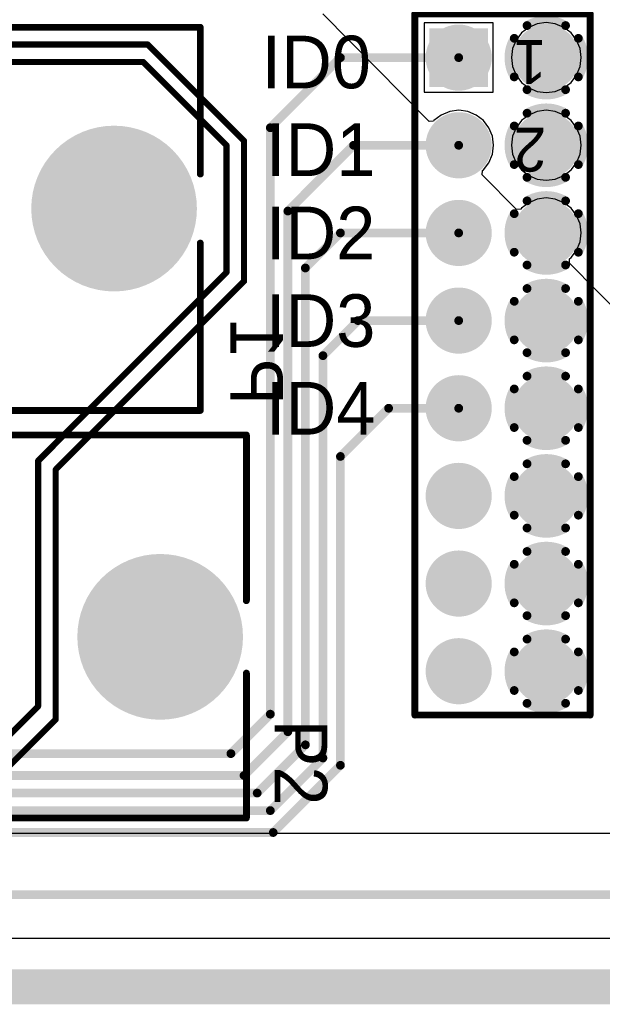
# Model space of a CAD drawing. Extents: x 0.11 to 7.09, y 0.94 to 2.63.
# Tile 13 of 15: x 5.34 to 6, y 0.94 to 2.06. Entities that reach past the tile are written whole.
import ezdxf

# ---------------------------------------------------------------- set-up
doc = ezdxf.new("R2010")
doc.units = 0
doc.layers.get('0').update_dxf_attribs({"linetype": 'CONTINUOUS'})
for name, color, linetype in [('BOTTOMLAYER', 5, 'CONTINUOUS'), ('BOTTOMOVERLAY', 54, 'CONTINUOUS'), ('BOTTOMSOLDER', 6, 'CONTINUOUS'), ('INTERNALPLANE1', 76, 'CONTINUOUS'), ('INTERNALPLANE2', 16, 'CONTINUOUS'), ('INTERNALPLANE3', 216, 'CONTINUOUS'), ('INTERNALPLANE4', 136, 'CONTINUOUS'), ('MULTILAYER', 9, 'CONTINUOUS'), ('PADHOLE', 156, 'CONTINUOUS'), ('TOPLAYER', 1, 'CONTINUOUS'), ('TOPOVERLAY', 2, 'CONTINUOUS'), ('TOPSOLDER', 216, 'CONTINUOUS')]:
    doc.layers.add(name, color=color, linetype=linetype)

# ---------------------------------------------------------------- blocks, each defined once
blk = doc.blocks.new('HDR2X8_15')
at = {"layer": 'BOTTOMLAYER', "const_width": 0.0295}
for points in [[(-0.0148, 0.1, 1), (0.0148, 0.1, 1)], [(0.0852, 0.1, 1), (0.1148, 0.1, 1)], [(0.1852, 0.1, 1), (0.2148, 0.1, 1)], [(0.2852, 0.1, 1), (0.3148, 0.1, 1)], [(0.3852, 0.1, 1), (0.4148, 0.1, 1)], [(0.4852, 0.1, 1), (0.5148, 0.1, 1)], [(0.5852, 0.1, 1), (0.6148, 0.1, 1)], [(0.6852, 0.1, 1), (0.7148, 0.1, 1)], [(0.0852, 0, 1), (0.1148, 0, 1)], [(0.1852, 0, 1), (0.2148, 0, 1)], [(0.2852, 0, 1), (0.3148, 0, 1)], [(0.3852, 0, 1), (0.4148, 0, 1)], [(0.4852, 0, 1), (0.5148, 0, 1)], [(0.5852, 0, 1), (0.6148, 0, 1)], [(0.6852, 0, 1), (0.7148, 0, 1)]]:
    blk.add_lwpolyline(points, format="xyb", close=True, dxfattribs=at)
at = {"layer": 'BOTTOMLAYER'}
blk.add_solid([(-0.0295, -0.0295), (0.0295, -0.0295), (-0.0295, 0.0295), (0.0295, 0.0295)], dxfattribs=at)
at = {"layer": 'BOTTOMSOLDER', "const_width": 0.0335}
for points in [[(-0.0168, 0.1, 1), (0.0168, 0.1, 1)], [(0.0832, 0.1, 1), (0.1168, 0.1, 1)], [(0.1832, 0.1, 1), (0.2168, 0.1, 1)], [(0.2832, 0.1, 1), (0.3168, 0.1, 1)], [(0.3832, 0.1, 1), (0.4168, 0.1, 1)], [(0.4832, 0.1, 1), (0.5168, 0.1, 1)], [(0.5832, 0.1, 1), (0.6168, 0.1, 1)], [(0.6832, 0.1, 1), (0.7168, 0.1, 1)], [(0.0832, 0, 1), (0.1168, 0, 1)], [(0.1832, 0, 1), (0.2168, 0, 1)], [(0.2832, 0, 1), (0.3168, 0, 1)], [(0.3832, 0, 1), (0.4168, 0, 1)], [(0.4832, 0, 1), (0.5168, 0, 1)], [(0.5832, 0, 1), (0.6168, 0, 1)], [(0.6832, 0, 1), (0.7168, 0, 1)]]:
    blk.add_lwpolyline(points, format="xyb", close=True, dxfattribs=at)
at = {"layer": 'BOTTOMSOLDER'}
blk.add_solid([(-0.0335, -0.0335), (0.0335, -0.0335), (-0.0335, 0.0335), (0.0335, 0.0335)], dxfattribs=at)
at = {"layer": 'INTERNALPLANE1', "const_width": 0.0377}
for points in [[(-0.0189, 0.1, 1), (0.0189, 0.1, 1)], [(0.0811, 0.1, 1), (0.1189, 0.1, 1)], [(0.1811, 0.1, 1), (0.2189, 0.1, 1)], [(0.2811, 0.1, 1), (0.3189, 0.1, 1)], [(0.3811, 0.1, 1), (0.4189, 0.1, 1)], [(0.4811, 0.1, 1), (0.5189, 0.1, 1)], [(0.5811, 0.1, 1), (0.6189, 0.1, 1)], [(0.6811, 0.1, 1), (0.7189, 0.1, 1)], [(-0.0189, 0, 1), (0.0189, 0, 1)], [(0.0811, 0, 1), (0.1189, 0, 1)], [(0.1811, 0, 1), (0.2189, 0, 1)], [(0.2811, 0, 1), (0.3189, 0, 1)], [(0.3811, 0, 1), (0.4189, 0, 1)], [(0.4811, 0, 1), (0.5189, 0, 1)], [(0.5811, 0, 1), (0.6189, 0, 1)], [(0.6811, 0, 1), (0.7189, 0, 1)]]:
    blk.add_lwpolyline(points, format="xyb", close=True, dxfattribs=at)
at = {"layer": 'INTERNALPLANE2', "const_width": 0.01}
for points in [[(-0.022, 0.1366, -0.277325), (0.022, 0.1366)], [(0.078, 0.1366, -0.277325), (0.122, 0.1366)], [(0.178, 0.1366, -0.277325), (0.222, 0.1366)], [(0.278, 0.1366, -0.277325), (0.322, 0.1366)], [(0.378, 0.1366, -0.277325), (0.422, 0.1366)], [(0.478, 0.1366, -0.277325), (0.522, 0.1366)], [(0.578, 0.1366, -0.277325), (0.622, 0.1366)], [(0.678, 0.1366, -0.277325), (0.722, 0.1366)], [(-0.0366, 0.078, -0.277325), (-0.0366, 0.122)], [(0.0366, 0.122, -0.277325), (0.0366, 0.078)], [(0.0634, 0.078, -0.277325), (0.0634, 0.122)], [(0.1366, 0.122, -0.277325), (0.1366, 0.078)], [(0.1634, 0.078, -0.277325), (0.1634, 0.122)], [(0.2366, 0.122, -0.277325), (0.2366, 0.078)], [(0.2634, 0.078, -0.277325), (0.2634, 0.122)], [(0.3366, 0.122, -0.277325), (0.3366, 0.078)], [(0.3634, 0.078, -0.277325), (0.3634, 0.122)], [(0.4366, 0.122, -0.277325), (0.4366, 0.078)], [(0.4634, 0.078, -0.277325), (0.4634, 0.122)], [(0.5366, 0.122, -0.277325), (0.5366, 0.078)], [(0.5634, 0.078, -0.277325), (0.5634, 0.122)], [(0.6366, 0.122, -0.277325), (0.6366, 0.078)], [(0.6634, 0.078, -0.277325), (0.6634, 0.122)], [(0.7366, 0.122, -0.277325), (0.7366, 0.078)], [(0.022, 0.0634, -0.277325), (-0.022, 0.0634)], [(0.122, 0.0634, -0.277325), (0.078, 0.0634)], [(0.222, 0.0634, -0.277325), (0.178, 0.0634)], [(0.322, 0.0634, -0.277325), (0.278, 0.0634)], [(0.422, 0.0634, -0.277325), (0.378, 0.0634)], [(0.522, 0.0634, -0.277325), (0.478, 0.0634)], [(0.622, 0.0634, -0.277325), (0.578, 0.0634)], [(0.722, 0.0634, -0.277325), (0.678, 0.0634)]]:
    blk.add_lwpolyline(points, format="xyb", dxfattribs=at)
at = {"layer": 'INTERNALPLANE2'}
for points, const_width in [([(-0.0245, 0.1366, 1), (-0.0195, 0.1366, 1)], 0.005), ([(0.0195, 0.1366, 1), (0.0245, 0.1366, 1)], 0.005), ([(0.0755, 0.1366, 1), (0.0805, 0.1366, 1)], 0.005), ([(0.1195, 0.1366, 1), (0.1245, 0.1366, 1)], 0.005), ([(0.1755, 0.1366, 1), (0.1805, 0.1366, 1)], 0.005), ([(0.2195, 0.1366, 1), (0.2245, 0.1366, 1)], 0.005), ([(0.2755, 0.1366, 1), (0.2805, 0.1366, 1)], 0.005), ([(0.3195, 0.1366, 1), (0.3245, 0.1366, 1)], 0.005), ([(0.3755, 0.1366, 1), (0.3805, 0.1366, 1)], 0.005), ([(0.4195, 0.1366, 1), (0.4245, 0.1366, 1)], 0.005), ([(0.4755, 0.1366, 1), (0.4805, 0.1366, 1)], 0.005), ([(0.5195, 0.1366, 1), (0.5245, 0.1366, 1)], 0.005), ([(0.5755, 0.1366, 1), (0.5805, 0.1366, 1)], 0.005), ([(0.6195, 0.1366, 1), (0.6245, 0.1366, 1)], 0.005), ([(0.6755, 0.1366, 1), (0.6805, 0.1366, 1)], 0.005), ([(0.7195, 0.1366, 1), (0.7245, 0.1366, 1)], 0.005), ([(-0.0391, 0.122, 1), (-0.0341, 0.122, 1)], 0.005), ([(0.0341, 0.122, 1), (0.0391, 0.122, 1)], 0.005), ([(0.0609, 0.122, 1), (0.0659, 0.122, 1)], 0.005), ([(0.1341, 0.122, 1), (0.1391, 0.122, 1)], 0.005), ([(0.1609, 0.122, 1), (0.1659, 0.122, 1)], 0.005), ([(0.2341, 0.122, 1), (0.2391, 0.122, 1)], 0.005), ([(0.2609, 0.122, 1), (0.2659, 0.122, 1)], 0.005), ([(0.3341, 0.122, 1), (0.3391, 0.122, 1)], 0.005), ([(0.3609, 0.122, 1), (0.3659, 0.122, 1)], 0.005), ([(0.4341, 0.122, 1), (0.4391, 0.122, 1)], 0.005), ([(0.4609, 0.122, 1), (0.4659, 0.122, 1)], 0.005), ([(0.5341, 0.122, 1), (0.5391, 0.122, 1)], 0.005), ([(0.5609, 0.122, 1), (0.5659, 0.122, 1)], 0.005), ([(0.6341, 0.122, 1), (0.6391, 0.122, 1)], 0.005), ([(0.6609, 0.122, 1), (0.6659, 0.122, 1)], 0.005), ([(0.7341, 0.122, 1), (0.7391, 0.122, 1)], 0.005), ([(-0.0391, 0.078, 1), (-0.0341, 0.078, 1)], 0.005), ([(0.0341, 0.078, 1), (0.0391, 0.078, 1)], 0.005), ([(0.0609, 0.078, 1), (0.0659, 0.078, 1)], 0.005), ([(0.1341, 0.078, 1), (0.1391, 0.078, 1)], 0.005), ([(0.1609, 0.078, 1), (0.1659, 0.078, 1)], 0.005), ([(0.2341, 0.078, 1), (0.2391, 0.078, 1)], 0.005), ([(0.2609, 0.078, 1), (0.2659, 0.078, 1)], 0.005), ([(0.3341, 0.078, 1), (0.3391, 0.078, 1)], 0.005), ([(0.3609, 0.078, 1), (0.3659, 0.078, 1)], 0.005), ([(0.4341, 0.078, 1), (0.4391, 0.078, 1)], 0.005), ([(0.4609, 0.078, 1), (0.4659, 0.078, 1)], 0.005), ([(0.5341, 0.078, 1), (0.5391, 0.078, 1)], 0.005), ([(0.5609, 0.078, 1), (0.5659, 0.078, 1)], 0.005), ([(0.6341, 0.078, 1), (0.6391, 0.078, 1)], 0.005), ([(0.6609, 0.078, 1), (0.6659, 0.078, 1)], 0.005), ([(0.7341, 0.078, 1), (0.7391, 0.078, 1)], 0.005), ([(-0.0245, 0.0634, 1), (-0.0195, 0.0634, 1)], 0.005), ([(0.0195, 0.0634, 1), (0.0245, 0.0634, 1)], 0.005), ([(0.0755, 0.0634, 1), (0.0805, 0.0634, 1)], 0.005), ([(0.1195, 0.0634, 1), (0.1245, 0.0634, 1)], 0.005), ([(0.1755, 0.0634, 1), (0.1805, 0.0634, 1)], 0.005), ([(0.2195, 0.0634, 1), (0.2245, 0.0634, 1)], 0.005), ([(0.2755, 0.0634, 1), (0.2805, 0.0634, 1)], 0.005), ([(0.3195, 0.0634, 1), (0.3245, 0.0634, 1)], 0.005), ([(0.3755, 0.0634, 1), (0.3805, 0.0634, 1)], 0.005), ([(0.4195, 0.0634, 1), (0.4245, 0.0634, 1)], 0.005), ([(0.4755, 0.0634, 1), (0.4805, 0.0634, 1)], 0.005), ([(0.5195, 0.0634, 1), (0.5245, 0.0634, 1)], 0.005), ([(0.5755, 0.0634, 1), (0.5805, 0.0634, 1)], 0.005), ([(0.6195, 0.0634, 1), (0.6245, 0.0634, 1)], 0.005), ([(0.6755, 0.0634, 1), (0.6805, 0.0634, 1)], 0.005), ([(0.7195, 0.0634, 1), (0.7245, 0.0634, 1)], 0.005), ([(-0.0189, 0, 1), (0.0189, 0, 1)], 0.0377), ([(0.0811, 0, 1), (0.1189, 0, 1)], 0.0377), ([(0.1811, 0, 1), (0.2189, 0, 1)], 0.0377), ([(0.2811, 0, 1), (0.3189, 0, 1)], 0.0377), ([(0.3811, 0, 1), (0.4189, 0, 1)], 0.0377), ([(0.4811, 0, 1), (0.5189, 0, 1)], 0.0377), ([(0.5811, 0, 1), (0.6189, 0, 1)], 0.0377), ([(0.6811, 0, 1), (0.7189, 0, 1)], 0.0377)]:
    blk.add_lwpolyline(points, format="xyb", close=True, dxfattribs=dict(at, const_width=const_width))
at = {"layer": 'INTERNALPLANE3', "const_width": 0.0377}
for points in [[(-0.0189, 0.1, 1), (0.0189, 0.1, 1)], [(0.0811, 0.1, 1), (0.1189, 0.1, 1)], [(0.1811, 0.1, 1), (0.2189, 0.1, 1)], [(0.2811, 0.1, 1), (0.3189, 0.1, 1)], [(0.3811, 0.1, 1), (0.4189, 0.1, 1)], [(0.4811, 0.1, 1), (0.5189, 0.1, 1)], [(0.5811, 0.1, 1), (0.6189, 0.1, 1)], [(0.6811, 0.1, 1), (0.7189, 0.1, 1)], [(-0.0189, 0, 1), (0.0189, 0, 1)], [(0.0811, 0, 1), (0.1189, 0, 1)], [(0.1811, 0, 1), (0.2189, 0, 1)], [(0.2811, 0, 1), (0.3189, 0, 1)], [(0.3811, 0, 1), (0.4189, 0, 1)], [(0.4811, 0, 1), (0.5189, 0, 1)], [(0.5811, 0, 1), (0.6189, 0, 1)], [(0.6811, 0, 1), (0.7189, 0, 1)]]:
    blk.add_lwpolyline(points, format="xyb", close=True, dxfattribs=at)
at = {"layer": 'INTERNALPLANE4', "const_width": 0.0377}
for points in [[(-0.0189, 0.1, 1), (0.0189, 0.1, 1)], [(0.0811, 0.1, 1), (0.1189, 0.1, 1)], [(0.1811, 0.1, 1), (0.2189, 0.1, 1)], [(0.2811, 0.1, 1), (0.3189, 0.1, 1)], [(0.3811, 0.1, 1), (0.4189, 0.1, 1)], [(0.4811, 0.1, 1), (0.5189, 0.1, 1)], [(0.5811, 0.1, 1), (0.6189, 0.1, 1)], [(0.6811, 0.1, 1), (0.7189, 0.1, 1)], [(-0.0189, 0, 1), (0.0189, 0, 1)], [(0.0811, 0, 1), (0.1189, 0, 1)], [(0.1811, 0, 1), (0.2189, 0, 1)], [(0.2811, 0, 1), (0.3189, 0, 1)], [(0.3811, 0, 1), (0.4189, 0, 1)], [(0.4811, 0, 1), (0.5189, 0, 1)], [(0.5811, 0, 1), (0.6189, 0, 1)], [(0.6811, 0, 1), (0.7189, 0, 1)]]:
    blk.add_lwpolyline(points, format="xyb", close=True, dxfattribs=at)
at = {"layer": 'MULTILAYER', "const_width": 0.0295}
for points in [[(-0.0148, 0.1, 1), (0.0148, 0.1, 1)], [(0.0852, 0.1, 1), (0.1148, 0.1, 1)], [(0.1852, 0.1, 1), (0.2148, 0.1, 1)], [(0.2852, 0.1, 1), (0.3148, 0.1, 1)], [(0.3852, 0.1, 1), (0.4148, 0.1, 1)], [(0.4852, 0.1, 1), (0.5148, 0.1, 1)], [(0.5852, 0.1, 1), (0.6148, 0.1, 1)], [(0.6852, 0.1, 1), (0.7148, 0.1, 1)], [(0.0852, 0, 1), (0.1148, 0, 1)], [(0.1852, 0, 1), (0.2148, 0, 1)], [(0.2852, 0, 1), (0.3148, 0, 1)], [(0.3852, 0, 1), (0.4148, 0, 1)], [(0.4852, 0, 1), (0.5148, 0, 1)], [(0.5852, 0, 1), (0.6148, 0, 1)], [(0.6852, 0, 1), (0.7148, 0, 1)]]:
    blk.add_lwpolyline(points, format="xyb", close=True, dxfattribs=at)
at = {"layer": 'MULTILAYER'}
blk.add_solid([(-0.0295, -0.0295), (0.0295, -0.0295), (-0.0295, 0.0295), (0.0295, 0.0295)], dxfattribs=at)
at = {"layer": 'PADHOLE', "const_width": 0.0177}
for points in [[(-0.0089, 0.1, 1), (0.0089, 0.1, 1)], [(0.0911, 0.1, 1), (0.1089, 0.1, 1)], [(0.1911, 0.1, 1), (0.2089, 0.1, 1)], [(0.2911, 0.1, 1), (0.3089, 0.1, 1)], [(0.3911, 0.1, 1), (0.4089, 0.1, 1)], [(0.4911, 0.1, 1), (0.5089, 0.1, 1)], [(0.5911, 0.1, 1), (0.6089, 0.1, 1)], [(0.6911, 0.1, 1), (0.7089, 0.1, 1)], [(-0.0089, 0, 1), (0.0089, 0, 1)], [(0.0911, 0, 1), (0.1089, 0, 1)], [(0.1911, 0, 1), (0.2089, 0, 1)], [(0.2911, 0, 1), (0.3089, 0, 1)], [(0.3911, 0, 1), (0.4089, 0, 1)], [(0.4911, 0, 1), (0.5089, 0, 1)], [(0.5911, 0, 1), (0.6089, 0, 1)], [(0.6911, 0, 1), (0.7089, 0, 1)]]:
    blk.add_lwpolyline(points, format="xyb", close=True, dxfattribs=at)
at = {"layer": 'TOPLAYER', "const_width": 0.0295}
for points in [[(-0.0148, 0.1, 1), (0.0148, 0.1, 1)], [(0.0852, 0.1, 1), (0.1148, 0.1, 1)], [(0.1852, 0.1, 1), (0.2148, 0.1, 1)], [(0.2852, 0.1, 1), (0.3148, 0.1, 1)], [(0.3852, 0.1, 1), (0.4148, 0.1, 1)], [(0.4852, 0.1, 1), (0.5148, 0.1, 1)], [(0.5852, 0.1, 1), (0.6148, 0.1, 1)], [(0.6852, 0.1, 1), (0.7148, 0.1, 1)], [(0.0852, 0, 1), (0.1148, 0, 1)], [(0.1852, 0, 1), (0.2148, 0, 1)], [(0.2852, 0, 1), (0.3148, 0, 1)], [(0.3852, 0, 1), (0.4148, 0, 1)], [(0.4852, 0, 1), (0.5148, 0, 1)], [(0.5852, 0, 1), (0.6148, 0, 1)], [(0.6852, 0, 1), (0.7148, 0, 1)]]:
    blk.add_lwpolyline(points, format="xyb", close=True, dxfattribs=at)
at = {"layer": 'TOPLAYER'}
blk.add_solid([(-0.0295, -0.0295), (0.0295, -0.0295), (-0.0295, 0.0295), (0.0295, 0.0295)], dxfattribs=at)
at = {"layer": 'TOPOVERLAY', "const_width": 0.00787}
for points in [[(0.75, 0.15), (-0.05, 0.15)], [(-0.05, -0.05), (-0.05, 0.15)], [(0.75, -0.05), (0.75, 0.15)], [(0.75, -0.05), (-0.05, -0.05)]]:
    blk.add_lwpolyline(points, dxfattribs=at)
at = {"layer": 'TOPOVERLAY', "const_width": 0.00394}
for points in [[(-0.052, 0.15, 1), (-0.048, 0.15, 1)], [(-0.052, 0.15, 1), (-0.048, 0.15, 1)], [(0.748, 0.15, 1), (0.752, 0.15, 1)], [(0.748, 0.15, 1), (0.752, 0.15, 1)], [(-0.052, -0.05, 1), (-0.048, -0.05, 1)], [(-0.052, -0.05, 1), (-0.048, -0.05, 1)], [(0.748, -0.05, 1), (0.752, -0.05, 1)], [(0.748, -0.05, 1), (0.752, -0.05, 1)]]:
    blk.add_lwpolyline(points, format="xyb", close=True, dxfattribs=at)
at = {"layer": 'TOPSOLDER', "const_width": 0.0335}
for points in [[(-0.0168, 0.1, 1), (0.0168, 0.1, 1)], [(0.0832, 0.1, 1), (0.1168, 0.1, 1)], [(0.1832, 0.1, 1), (0.2168, 0.1, 1)], [(0.2832, 0.1, 1), (0.3168, 0.1, 1)], [(0.3832, 0.1, 1), (0.4168, 0.1, 1)], [(0.4832, 0.1, 1), (0.5168, 0.1, 1)], [(0.5832, 0.1, 1), (0.6168, 0.1, 1)], [(0.6832, 0.1, 1), (0.7168, 0.1, 1)], [(0.0832, 0, 1), (0.1168, 0, 1)], [(0.1832, 0, 1), (0.2168, 0, 1)], [(0.2832, 0, 1), (0.3168, 0, 1)], [(0.3832, 0, 1), (0.4168, 0, 1)], [(0.4832, 0, 1), (0.5168, 0, 1)], [(0.5832, 0, 1), (0.6168, 0, 1)], [(0.6832, 0, 1), (0.7168, 0, 1)]]:
    blk.add_lwpolyline(points, format="xyb", close=True, dxfattribs=at)
at = {"layer": 'TOPSOLDER'}
blk.add_solid([(-0.0335, -0.0335), (0.0335, -0.0335), (-0.0335, 0.0335), (0.0335, 0.0335)], dxfattribs=at)
at = {"layer": 'TOPOVERLAY'}
for s, p in [('1', (-0.02, 0.1)), ('2', (0.08, 0.1)), ('15', (-0.02, -0.76)), ('16', (0.08, -0.76))]:
    blk.add_text(s, height=0.05, rotation=270, dxfattribs=at).set_placement(p)
blk = doc.blocks.new('EURO2_54_2V48_16')
at = {"layer": 'BOTTOMLAYER', "const_width": 0.0906}
blk.add_lwpolyline([(0.939, -0.0118, 1), (1.0295, -0.0118, 1)], format="xyb", close=True, dxfattribs=at)
at = {"layer": 'BOTTOMSOLDER', "const_width": 0.0946}
blk.add_lwpolyline([(0.937, -0.0118, 1), (1.0315, -0.0118, 1)], format="xyb", close=True, dxfattribs=at)
at = {"layer": 'INTERNALPLANE1', "const_width": 0.0751}
blk.add_lwpolyline([(0.9467, -0.0118, 1), (1.0218, -0.0118, 1)], format="xyb", close=True, dxfattribs=at)
at = {"layer": 'INTERNALPLANE2', "const_width": 0.0751}
blk.add_lwpolyline([(0.9467, -0.0118, 1), (1.0218, -0.0118, 1)], format="xyb", close=True, dxfattribs=at)
at = {"layer": 'INTERNALPLANE3', "const_width": 0.0751}
blk.add_lwpolyline([(0.9467, -0.0118, 1), (1.0218, -0.0118, 1)], format="xyb", close=True, dxfattribs=at)
at = {"layer": 'INTERNALPLANE4', "const_width": 0.0751}
blk.add_lwpolyline([(0.9467, -0.0118, 1), (1.0218, -0.0118, 1)], format="xyb", close=True, dxfattribs=at)
at = {"layer": 'MULTILAYER', "const_width": 0.0906}
blk.add_lwpolyline([(0.939, -0.0118, 1), (1.0295, -0.0118, 1)], format="xyb", close=True, dxfattribs=at)
at = {"layer": 'PADHOLE', "const_width": 0.0551}
blk.add_lwpolyline([(0.9567, -0.0118, 1), (1.0118, -0.0118, 1)], format="xyb", close=True, dxfattribs=at)
at = {"layer": 'TOPLAYER', "const_width": 0.0906}
blk.add_lwpolyline([(0.939, -0.0118, 1), (1.0295, -0.0118, 1)], format="xyb", close=True, dxfattribs=at)
at = {"layer": 'TOPOVERLAY', "const_width": 0.00787}
for points in [[(-1.0827, 0.2185), (1.0827, 0.2185)], [(1.0827, 0.0295), (1.0827, 0.2185)], [(1.0827, -0.2185), (1.0827, -0.0532)], [(-1.0827, -0.2185), (1.0827, -0.2185)]]:
    blk.add_lwpolyline(points, dxfattribs=at)
at = {"layer": 'TOPOVERLAY', "const_width": 0.00394}
for points in [[(1.0807, 0.2185, 1), (1.0846, 0.2185, 1)], [(1.0807, 0.2185, 1), (1.0846, 0.2185, 1)], [(1.0807, 0.0295, 1), (1.0846, 0.0295, 1)], [(1.0807, -0.0532, 1), (1.0846, -0.0532, 1)], [(1.0807, -0.2185, 1), (1.0846, -0.2185, 1)], [(1.0807, -0.2185, 1), (1.0846, -0.2185, 1)]]:
    blk.add_lwpolyline(points, format="xyb", close=True, dxfattribs=at)
at = {"layer": 'TOPSOLDER', "const_width": 0.0946}
blk.add_lwpolyline([(0.937, -0.0118, 1), (1.0315, -0.0118, 1)], format="xyb", close=True, dxfattribs=at)
blk = doc.blocks.new('EURO2_54_2V96_B_17')
at = {"layer": 'BOTTOMLAYER', "const_width": 0.0906}
blk.add_lwpolyline([(1.7264, 0.0118, 1), (1.8169, 0.0118, 1)], format="xyb", close=True, dxfattribs=at)
at = {"layer": 'BOTTOMOVERLAY', "const_width": 0.00787}
for points in [[(-1.8701, 0.2185), (1.8701, 0.2185)], [(1.8701, 0.0512), (1.8701, 0.2185)], [(1.8701, -0.2185), (1.8701, -0.0276)], [(-1.8701, -0.2185), (1.8701, -0.2185)]]:
    blk.add_lwpolyline(points, dxfattribs=at)
at = {"layer": 'BOTTOMOVERLAY', "const_width": 0.00394}
for points in [[(1.8681, 0.2185, 1), (1.872, 0.2185, 1)], [(1.8681, 0.2185, 1), (1.872, 0.2185, 1)], [(1.8681, 0.0512, 1), (1.872, 0.0512, 1)], [(1.8681, -0.0276, 1), (1.872, -0.0276, 1)], [(1.8681, -0.2185, 1), (1.872, -0.2185, 1)], [(1.8681, -0.2185, 1), (1.872, -0.2185, 1)]]:
    blk.add_lwpolyline(points, format="xyb", close=True, dxfattribs=at)
at = {"layer": 'BOTTOMSOLDER', "const_width": 0.0946}
blk.add_lwpolyline([(1.7244, 0.0118, 1), (1.8189, 0.0118, 1)], format="xyb", close=True, dxfattribs=at)
at = {"layer": 'INTERNALPLANE1', "const_width": 0.0751}
blk.add_lwpolyline([(1.7341, 0.0118, 1), (1.8092, 0.0118, 1)], format="xyb", close=True, dxfattribs=at)
at = {"layer": 'INTERNALPLANE2', "const_width": 0.0751}
blk.add_lwpolyline([(1.7341, 0.0118, 1), (1.8092, 0.0118, 1)], format="xyb", close=True, dxfattribs=at)
at = {"layer": 'INTERNALPLANE3', "const_width": 0.0751}
blk.add_lwpolyline([(1.7341, 0.0118, 1), (1.8092, 0.0118, 1)], format="xyb", close=True, dxfattribs=at)
at = {"layer": 'INTERNALPLANE4', "const_width": 0.0751}
blk.add_lwpolyline([(1.7341, 0.0118, 1), (1.8092, 0.0118, 1)], format="xyb", close=True, dxfattribs=at)
at = {"layer": 'MULTILAYER', "const_width": 0.0906}
blk.add_lwpolyline([(1.7264, 0.0118, 1), (1.8169, 0.0118, 1)], format="xyb", close=True, dxfattribs=at)
at = {"layer": 'PADHOLE', "const_width": 0.0551}
blk.add_lwpolyline([(1.7441, 0.0118, 1), (1.7992, 0.0118, 1)], format="xyb", close=True, dxfattribs=at)
at = {"layer": 'TOPLAYER', "const_width": 0.0906}
blk.add_lwpolyline([(1.7264, 0.0118, 1), (1.8169, 0.0118, 1)], format="xyb", close=True, dxfattribs=at)
at = {"layer": 'TOPSOLDER', "const_width": 0.0946}
blk.add_lwpolyline([(1.7244, 0.0118, 1), (1.8189, 0.0118, 1)], format="xyb", close=True, dxfattribs=at)

msp = doc.modelspace()

# ---------------------------------------------------------------- linework, layer by layer
at = {"layer": 'BOTTOMLAYER', "const_width": 0.01}
for points in [[(5.625, 1.94), (5.705, 2.02)], [(5.705, 2.02), (5.84, 2.02)], [(5.625, 1.271), (5.625, 1.94)], [(5.645, 1.845), (5.72, 1.92)], [(5.72, 1.92), (5.84, 1.92)], [(5.645, 1.251), (5.645, 1.845)], [(5.665, 1.78), (5.705, 1.82)], [(5.705, 1.82), (5.84, 1.82)], [(5.665, 1.236), (5.665, 1.78)], [(5.685, 1.68), (5.725, 1.72)], [(5.725, 1.72), (5.84, 1.72)], [(5.685, 1.221), (5.685, 1.68)], [(5.705, 1.565), (5.76, 1.62)], [(5.76, 1.62), (5.84, 1.62)], [(5.705, 1.2127), (5.705, 1.565)], [(5.58, 1.226), (5.625, 1.271)], [(5.595, 1.201), (5.645, 1.251)], [(5.61, 1.181), (5.665, 1.236)], [(5.31, 1.226), (5.58, 1.226)], [(5.625, 1.161), (5.685, 1.221)], [(5.6283, 1.136), (5.705, 1.2127)], [(5.235, 1.201), (5.595, 1.201)], [(5.155, 1.181), (5.61, 1.181)], [(5.075, 1.161), (5.625, 1.161)], [(5, 1.136), (5.6283, 1.136)]]:
    msp.add_lwpolyline(points, dxfattribs=at)
at = {"layer": 'BOTTOMLAYER', "const_width": 0.005}
for points in [[(5.7025, 2.02, 1), (5.7075, 2.02, 1)], [(5.7025, 2.02, 1), (5.7075, 2.02, 1)], [(5.8375, 2.02, 1), (5.8425, 2.02, 1)], [(5.6225, 1.94, 1), (5.6275, 1.94, 1)], [(5.6225, 1.94, 1), (5.6275, 1.94, 1)], [(5.7175, 1.92, 1), (5.7225, 1.92, 1)], [(5.7175, 1.92, 1), (5.7225, 1.92, 1)], [(5.8375, 1.92, 1), (5.8425, 1.92, 1)], [(5.6425, 1.845, 1), (5.6475, 1.845, 1)], [(5.6425, 1.845, 1), (5.6475, 1.845, 1)], [(5.7025, 1.82, 1), (5.7075, 1.82, 1)], [(5.7025, 1.82, 1), (5.7075, 1.82, 1)], [(5.8375, 1.82, 1), (5.8425, 1.82, 1)], [(5.6625, 1.78, 1), (5.6675, 1.78, 1)], [(5.6625, 1.78, 1), (5.6675, 1.78, 1)], [(5.7225, 1.72, 1), (5.7275, 1.72, 1)], [(5.7225, 1.72, 1), (5.7275, 1.72, 1)], [(5.8375, 1.72, 1), (5.8425, 1.72, 1)], [(5.6825, 1.68, 1), (5.6875, 1.68, 1)], [(5.6825, 1.68, 1), (5.6875, 1.68, 1)], [(5.7575, 1.62, 1), (5.7625, 1.62, 1)], [(5.7575, 1.62, 1), (5.7625, 1.62, 1)], [(5.8375, 1.62, 1), (5.8425, 1.62, 1)], [(5.7025, 1.565, 1), (5.7075, 1.565, 1)], [(5.7025, 1.565, 1), (5.7075, 1.565, 1)], [(5.6225, 1.271, 1), (5.6275, 1.271, 1)], [(5.6225, 1.271, 1), (5.6275, 1.271, 1)], [(5.6425, 1.251, 1), (5.6475, 1.251, 1)], [(5.6425, 1.251, 1), (5.6475, 1.251, 1)], [(5.6625, 1.236, 1), (5.6675, 1.236, 1)], [(5.6625, 1.236, 1), (5.6675, 1.236, 1)], [(5.5775, 1.226, 1), (5.5825, 1.226, 1)], [(5.5775, 1.226, 1), (5.5825, 1.226, 1)], [(5.6825, 1.221, 1), (5.6875, 1.221, 1)], [(5.6825, 1.221, 1), (5.6875, 1.221, 1)], [(5.7025, 1.2127, 1), (5.7075, 1.2127, 1)], [(5.7025, 1.2127, 1), (5.7075, 1.2127, 1)], [(5.5925, 1.201, 1), (5.5975, 1.201, 1)], [(5.5925, 1.201, 1), (5.5975, 1.201, 1)], [(5.6075, 1.181, 1), (5.6125, 1.181, 1)], [(5.6075, 1.181, 1), (5.6125, 1.181, 1)], [(5.6225, 1.161, 1), (5.6275, 1.161, 1)], [(5.6225, 1.161, 1), (5.6275, 1.161, 1)], [(5.6258, 1.136, 1), (5.6308, 1.136, 1)], [(5.6258, 1.136, 1), (5.6308, 1.136, 1)]]:
    msp.add_lwpolyline(points, format="xyb", close=True, dxfattribs=at)
at = {"layer": 'INTERNALPLANE1', "const_width": 0.04}
msp.add_lwpolyline([(0.13, 0.96), (7.07, 0.96)], dxfattribs=at)
at = {"layer": 'INTERNALPLANE2', "const_width": 0.04}
msp.add_lwpolyline([(0.13, 0.96), (7.07, 0.96)], dxfattribs=at)
at = {"layer": 'INTERNALPLANE3', "const_width": 0.04}
msp.add_lwpolyline([(0.13, 0.96), (7.07, 0.96)], dxfattribs=at)
at = {"layer": 'INTERNALPLANE4', "const_width": 0.04}
msp.add_lwpolyline([(0.13, 0.96), (7.07, 0.96)], dxfattribs=at)
at = {"layer": 'TOPLAYER'}
for p, q in [((5.8064, 1.9473), (5.685, 2.07)), ((5.8795, 2.0595), (5.8005, 2.0595)), ((5.8005, 2.0595), (5.8005, 1.9805)), ((5.8795, 1.9805), (5.8795, 2.0595)), ((5.9297, 2.0585), (5.9201, 2.0545)), ((5.94, 2.0599), (5.9297, 2.0585)), ((5.9503, 2.0585), (5.94, 2.0599)), ((5.9599, 2.0545), (5.9503, 2.0585)), ((5.9118, 2.0482), (5.9055, 2.0399)), ((5.9201, 2.0545), (5.9118, 2.0482)), ((5.9682, 2.0482), (5.9599, 2.0545)), ((5.9745, 2.0399), (5.9682, 2.0482)), ((5.9055, 2.0399), (5.9015, 2.0303)), ((5.9785, 2.0303), (5.9745, 2.0399)), ((5.9015, 2.0303), (5.9001, 2.02)), ((5.9799, 2.02), (5.9785, 2.0303)), ((5.9001, 2.02), (5.9015, 2.0097)), ((5.9785, 2.0097), (5.9799, 2.02)), ((5.9015, 2.0097), (5.9055, 2.0001)), ((5.9055, 2.0001), (5.9118, 1.9918)), ((5.9682, 1.9918), (5.9745, 2.0001)), ((5.9745, 2.0001), (5.9785, 2.0097)), ((5.9118, 1.9918), (5.9201, 1.9855)), ((5.9599, 1.9855), (5.9682, 1.9918)), ((5.8005, 1.9805), (5.8795, 1.9805)), ((5.9201, 1.9855), (5.9297, 1.9815)), ((5.9297, 1.9815), (5.94, 1.9801)), ((5.94, 1.9801), (5.9503, 1.9815)), ((5.9503, 1.9815), (5.9599, 1.9855)), ((5.8201, 1.9545), (5.8118, 1.9482)), ((5.8297, 1.9585), (5.8201, 1.9545)), ((5.84, 1.9599), (5.8297, 1.9585)), ((5.8503, 1.9585), (5.84, 1.9599)), ((5.8599, 1.9545), (5.8503, 1.9585)), ((5.8682, 1.9482), (5.8599, 1.9545)), ((5.9201, 1.9545), (5.9118, 1.9482)), ((5.9297, 1.9585), (5.9201, 1.9545)), ((5.94, 1.9599), (5.9297, 1.9585)), ((5.9503, 1.9585), (5.94, 1.9599)), ((5.9599, 1.9545), (5.9503, 1.9585)), ((5.9682, 1.9482), (5.9599, 1.9545)), ((5.8114, 1.9476), (5.8064, 1.9473)), ((5.8118, 1.9482), (5.8114, 1.9476)), ((5.8745, 1.9399), (5.8682, 1.9482)), ((5.9118, 1.9482), (5.9055, 1.9399)), ((5.9745, 1.9399), (5.9682, 1.9482)), ((5.8785, 1.9303), (5.8745, 1.9399)), ((5.9055, 1.9399), (5.9015, 1.9303)), ((5.9785, 1.9303), (5.9745, 1.9399)), ((5.8799, 1.92), (5.8785, 1.9303)), ((5.9015, 1.9303), (5.9001, 1.92)), ((5.9799, 1.92), (5.9785, 1.9303)), ((5.8745, 1.9001), (5.8785, 1.9097)), ((5.8785, 1.9097), (5.8799, 1.92)), ((5.9001, 1.92), (5.9015, 1.9097)), ((5.9015, 1.9097), (5.9055, 1.9001)), ((5.9745, 1.9001), (5.9785, 1.9097)), ((5.9785, 1.9097), (5.9799, 1.92)), ((5.8682, 1.8918), (5.8745, 1.9001)), ((5.9055, 1.9001), (5.9118, 1.8918)), ((5.9682, 1.8918), (5.9745, 1.9001)), ((5.8669, 1.8861), (5.8672, 1.8911)), ((5.8672, 1.8911), (5.8682, 1.8918)), ((5.9118, 1.8918), (5.9201, 1.8855)), ((5.9599, 1.8855), (5.9682, 1.8918)), ((5.9059, 1.8467), (5.8669, 1.8861)), ((5.9201, 1.8855), (5.9297, 1.8815)), ((5.9297, 1.8815), (5.94, 1.8801)), ((5.94, 1.8801), (5.9503, 1.8815)), ((5.9503, 1.8815), (5.9599, 1.8855)), ((5.9201, 1.8545), (5.9118, 1.8482)), ((5.9297, 1.8585), (5.9201, 1.8545)), ((5.94, 1.8599), (5.9297, 1.8585)), ((5.9503, 1.8585), (5.94, 1.8599)), ((5.9599, 1.8545), (5.9503, 1.8585)), ((5.9682, 1.8482), (5.9599, 1.8545)), ((5.9109, 1.847), (5.9059, 1.8467)), ((5.9118, 1.8482), (5.9109, 1.847)), ((5.9745, 1.8399), (5.9682, 1.8482)), ((5.9785, 1.8303), (5.9745, 1.8399)), ((5.9799, 1.82), (5.9785, 1.8303)), ((5.9785, 1.8097), (5.9799, 1.82)), ((5.9745, 1.8001), (5.9785, 1.8097)), ((5.9682, 1.7918), (5.9745, 1.8001)), ((5.9663, 1.7856), (5.9666, 1.7906)), ((5.9666, 1.7906), (5.9682, 1.7918)), ((6.06, 1.6908), (5.9663, 1.7856)), ((3.315, 1.135), (6.2515, 1.1352)), ((6.255, 1.015), (3.1533, 1.015))]:
    msp.add_line(p, q, dxfattribs=at)
at = {"layer": 'TOPLAYER', "const_width": 0.007}
for points in [[(5.224, 2.035), (5.485, 2.035)], [(5.485, 2.035), (5.595, 1.925)], [(5.304, 2.015), (5.48, 2.015)], [(5.48, 2.015), (5.575, 1.92)], [(5.575, 1.775), (5.575, 1.92)], [(5.595, 1.765), (5.595, 1.925)], [(5.36, 1.56), (5.575, 1.775)], [(5.38, 1.55), (5.595, 1.765)], [(5.36, 1.28), (5.36, 1.56)], [(5.38, 1.265), (5.38, 1.55)], [(5.295, 1.215), (5.36, 1.28)], [(5.3, 1.185), (5.38, 1.265)]]:
    msp.add_lwpolyline(points, dxfattribs=at)
at = {"layer": 'TOPLAYER', "const_width": 0.0035}
for points in [[(5.4832, 2.035, 1), (5.4867, 2.035, 1)], [(5.4832, 2.035, 1), (5.4867, 2.035, 1)], [(5.4783, 2.015, 1), (5.4817, 2.015, 1)], [(5.4783, 2.015, 1), (5.4817, 2.015, 1)], [(5.5732, 1.92, 1), (5.5767, 1.92, 1)], [(5.5732, 1.92, 1), (5.5767, 1.92, 1)], [(5.5933, 1.925, 1), (5.5968, 1.925, 1)], [(5.5933, 1.925, 1), (5.5968, 1.925, 1)], [(5.5732, 1.775, 1), (5.5767, 1.775, 1)], [(5.5732, 1.775, 1), (5.5767, 1.775, 1)], [(5.5933, 1.765, 1), (5.5968, 1.765, 1)], [(5.5933, 1.765, 1), (5.5968, 1.765, 1)], [(5.3582, 1.56, 1), (5.3617, 1.56, 1)], [(5.3582, 1.56, 1), (5.3617, 1.56, 1)], [(5.3783, 1.55, 1), (5.3818, 1.55, 1)], [(5.3783, 1.55, 1), (5.3818, 1.55, 1)], [(5.3582, 1.28, 1), (5.3617, 1.28, 1)], [(5.3582, 1.28, 1), (5.3617, 1.28, 1)], [(5.3783, 1.265, 1), (5.3818, 1.265, 1)], [(5.3783, 1.265, 1), (5.3818, 1.265, 1)]]:
    msp.add_lwpolyline(points, format="xyb", close=True, dxfattribs=at)
at = {"layer": 'TOPOVERLAY', "const_width": 0.01}
msp.add_lwpolyline([(5.1749, 1.065), (6.82, 1.065)], dxfattribs=at)

# ---------------------------------------------------------------- block references
for name, p, rotation in [('EURO2_54_2V96_B_17', (3.675, 1.836), 360), ('HDR2X8_15', (5.84, 2.02), 270)]:
    msp.add_blockref(name, p, dxfattribs=dict(rotation=rotation))
msp.add_blockref('EURO2_54_2V48_16', (4.515, 1.371))

# ---------------------------------------------------------------- texts
at = {"layer": 'BOTTOMOVERLAY', "text_generation_flag": 2}
msp.add_text('P1', height=0.06, rotation=270, dxfattribs=at).set_placement((5.5795, 1.6235))
at = {"layer": 'TOPOVERLAY'}
for s, p in [('ID0', (5.615, 1.985)), ('ID1', (5.62, 1.885)), ('ID2', (5.62, 1.79)), ('ID3', (5.62, 1.69)), ('ID4', (5.62, 1.59))]:
    msp.add_text(s, height=0.06, dxfattribs=at).set_placement(p)
msp.add_text('P2', height=0.06, rotation=270, dxfattribs=at).set_placement((5.63, 1.265))

doc.saveas('drawing.dxf')
